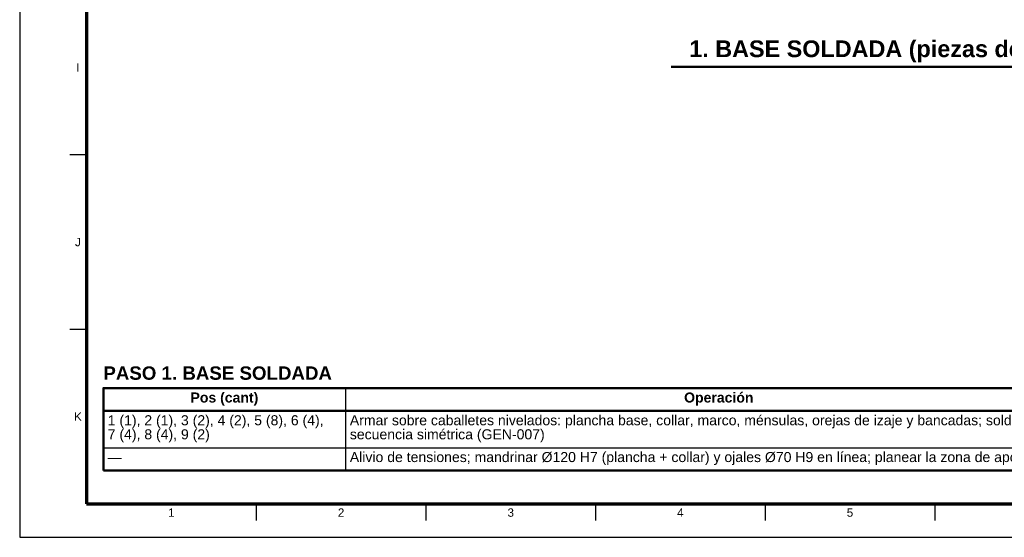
# Model space of a CAD drawing. Header units: millimetres. Extents: x 0 to 841, y 0 to 594.
# Tile 1 of 12: x 0 to 294, y 0 to 155. Entities that reach past the tile are written whole.
import ezdxf
from ezdxf.enums import TextEntityAlignment as Align

# ---------------------------------------------------------------- set-up
doc = ezdxf.new("R2010")
doc.units = ezdxf.units.MM
for name, color, linetype, lineweight in [('FINA', 7, 'CONTINUOUS', 25), ('MARCO', 7, 'CONTINUOUS', 70), ('TXT', 7, 'CONTINUOUS', 25), ('VIS', 7, 'CONTINUOUS', 50)]:
    doc.layers.add(name, color=color, linetype=linetype, lineweight=lineweight)
doc.styles.add('STD', font='LiberationSans-Regular.ttf')
doc.styles.add('STDB', font='LiberationSans-Bold.ttf')

msp = doc.modelspace()

# ---------------------------------------------------------------- linework, layer by layer
at = {"layer": 'FINA'}
for p, q in [((20, 114.36), (15, 114.36)), ((20, 62.18), (15, 62.18)), ((97.35, 44.6), (97.35, 20)), ((25, 37.8), (646, 37.8)), ((25, 26.8), (646, 26.8)), ((70.69, 10), (70.69, 5)), ((121.38, 10), (121.38, 5)), ((172.06, 10), (172.06, 5)), ((222.75, 10), (222.75, 5)), ((273.44, 10), (273.44, 5))]:
    msp.add_line(p, q, dxfattribs=at)
msp.add_lwpolyline([(0, 0), (841, 0), (841, 594), (0, 594)], close=True, dxfattribs=at)
at = {"layer": 'MARCO'}
msp.add_lwpolyline([(20, 10), (831, 10), (831, 584), (20, 584)], close=True, dxfattribs=at)
at = {"layer": 'VIS'}
for p, q in [((194.71, 140.66), (476.29, 140.66)), ((25, 44.6), (25, 20)), ((25, 20), (646, 20))]:
    msp.add_line(p, q, dxfattribs=at)
msp.add_lwpolyline([(25, 37.8), (646, 37.8), (646, 44.6), (25, 44.6)], close=True, dxfattribs=at)

# ---------------------------------------------------------------- texts
at = {"layer": 'TXT', "style": 'STDB'}
msp.add_text('1. BASE SOLDADA (piezas del paso en trazo grueso; lo ya montado en trazo fino)', height=5, dxfattribs=at).set_placement((335.5, 142.06), align=Align.BOTTOM_CENTER)
at = {"layer": 'TXT'}
for s, height, style, p in [('I', 2.5, 'STD', (17.4, 140.45)), ('J', 2.5, 'STD', (17.4, 88.27)), ('Pos (cant)', 3, 'STDB', (61.17, 41.8)), ('Operación', 3, 'STDB', (208.89, 41.8)), ('K', 2.5, 'STD', (17.4, 36.09)), ('1', 2.5, 'STD', (45.34, 7.4)), ('2', 2.5, 'STD', (96.03, 7.4)), ('3', 2.5, 'STD', (146.72, 7.4)), ('4', 2.5, 'STD', (197.41, 7.4)), ('5', 2.5, 'STD', (248.09, 7.4))]:
    msp.add_text(s, height=height, dxfattribs=dict(at, style=style)).set_placement(p, align=Align.MIDDLE_CENTER)
at = {"layer": 'TXT', "style": 'STDB'}
msp.add_text('PASO 1. BASE SOLDADA', height=4, dxfattribs=at).set_placement((25, 51.1), align=Align.TOP_LEFT)
at = {"layer": 'TXT', "style": 'STD'}
for s, p in [('1 (1), 2 (1), 3 (2), 4 (2), 5 (8), 6 (4),', (26.3, 35)), ('Armar sobre caballetes nivelados: plancha base, collar, marco, ménsulas, orejas de izaje y bancadas; soldar en', (98.65, 35)), ('7 (4), 8 (4), 9 (2)', (26.3, 30.8)), ('secuencia simétrica (GEN-007)', (98.65, 30.8)), ('—', (26.3, 24)), ('Alivio de tensiones; mandrinar Ø120 H7 (plancha + collar) y ojales Ø70 H9 en línea; planear la zona de apoyo', (98.65, 24))]:
    msp.add_text(s, height=3, dxfattribs=at).set_placement(p, align=Align.MIDDLE_LEFT)

doc.saveas('drawing.dxf')
